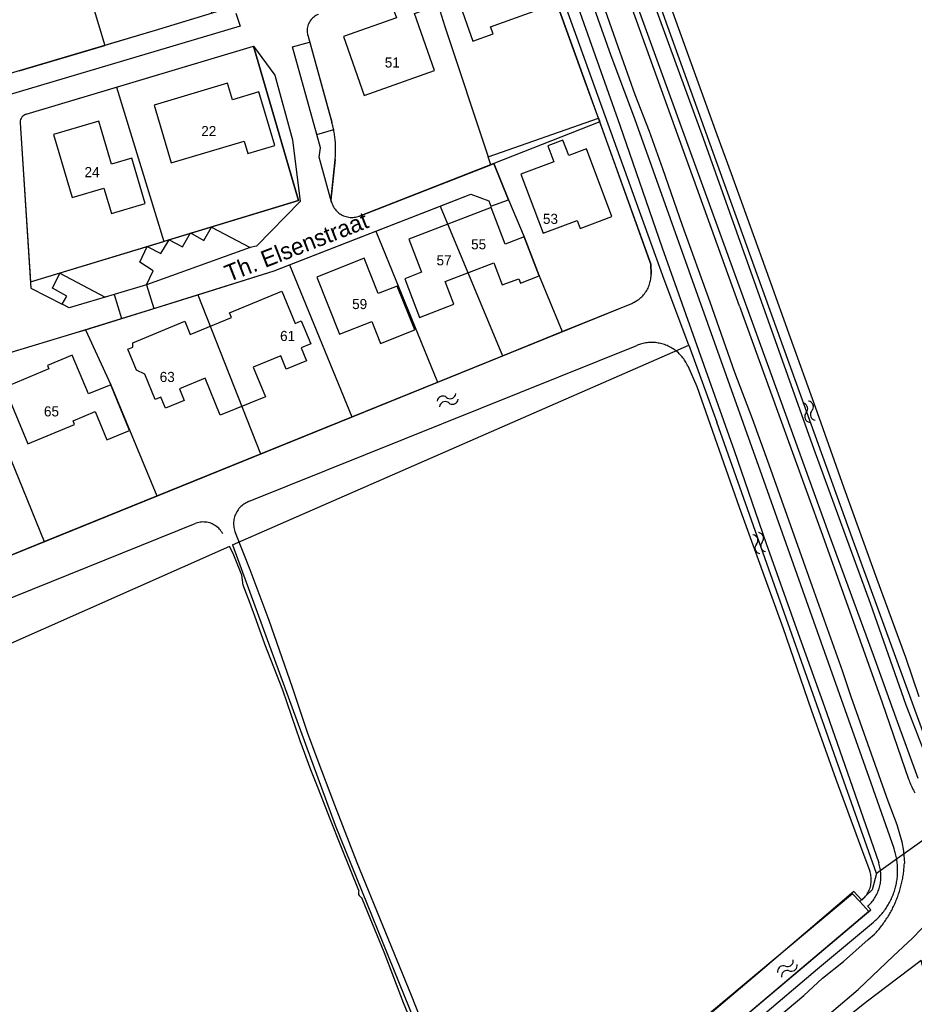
# Model space of a CAD drawing. Extents: x 123992 to 125854, y 449108 to 451911.
# Tile 27 of 175: x 125449 to 125582, y 449674 to 449820. Entities that reach past the tile are written whole.
import ezdxf
from ezdxf.enums import TextEntityAlignment as Align

# ---------------------------------------------------------------- set-up
doc = ezdxf.new("R2010")
doc.units = 0
for name, color, linetype in [('DEFAULT_113', 2, 'CONTINUOUS'), ('DEFAULT_117', 3, 'CONTINUOUS'), ('DEFAULT_21', 8, 'CONTINUOUS'), ('DEFAULT_22', 8, 'CONTINUOUS'), ('DEFAULT_4', 1, 'CONTINUOUS'), ('DEFAULT_48', 141, 'CONTINUOUS'), ('DEFAULT_6', 1, 'CONTINUOUS'), ('DEFAULT_87', 9, 'CONTINUOUS'), ('DEFAULT_99', 9, 'CONTINUOUS'), ('S05_WATER', 141, 'CONTINUOUS')]:
    doc.layers.add(name, color=color, linetype=linetype)

msp = doc.modelspace()

# ---------------------------------------------------------------- linework, layer by layer
at = {"layer": 'DEFAULT_21'}
for points in [[(125513.425, 449907.935), (125545.202, 449819.28), (125572.578, 449743.507), (125585.338, 449708.552), (125588.04, 449705.506), (125591.397, 449704.486)], [(125454.368, 449840.954), (125463.789, 449843.776), (125466.53, 449840.86), (125468.451, 449838.784), (125469.431, 449837.506), (125477.67, 449821.283), (125469.695, 449818.849), (125461.753, 449816.489)], [(125454.368, 449840.954), (125461.753, 449816.489)], [(125534.974, 449805.69), (125533.026, 449811.103), (125527.474, 449826.462), (125524.411, 449835.241)], [(125509.638, 449826.956), (125509.914, 449826.133), (125511.21, 449822.444), (125512.18, 449819.295), (125518.621, 449799.958)], [(125493.43, 449821.09), (125493.245, 449821.015), (125493.066, 449820.925), (125492.895, 449820.822), (125492.732, 449820.706), (125492.579, 449820.577), (125492.436, 449820.437), (125492.305, 449820.286), (125492.186, 449820.125), (125492.08, 449819.956), (125491.988, 449819.779), (125491.91, 449819.595), (125491.846, 449819.405), (125491.797, 449819.211), (125491.764, 449819.014), (125491.746, 449818.815), (125491.744, 449818.615), (125491.758, 449818.415), (125491.787, 449818.218), (125491.831, 449818.023), (125491.837, 449818.001)], [(125491.837, 449818.001), (125495.432, 449805.082)], [(125449.034, 449812.709), (125461.753, 449816.489)], [(125463.487, 449810.292), (125483.794, 449816.357), (125490.483, 449793.489), (125470.486, 449787.428)], [(125450.065, 449806.283), (125463.487, 449810.292)], [(125463.487, 449810.292), (125470.486, 449787.428)], [(125450.065, 449806.283), (125449.879, 449806.211), (125449.706, 449806.11), (125449.553, 449805.982), (125449.421, 449805.832), (125449.315, 449805.662), (125449.238, 449805.478), (125449.191, 449805.284), (125449.176, 449805.085), (125449.179, 449805.01)], [(125518.621, 449799.958), (125534.974, 449805.69)], [(125534.974, 449805.69), (125535.163, 449805.166)], [(125449.179, 449805.01), (125450.701, 449781.432), (125470.486, 449787.428)], [(125495.903, 449799.566), (125495.922, 449799.765), (125495.938, 449799.964), (125495.952, 449800.164), (125495.962, 449800.364), (125495.971, 449800.564), (125495.976, 449800.763), (125495.979, 449800.963), (125495.979, 449801.163), (125495.976, 449801.363), (125495.971, 449801.563), (125495.963, 449801.763), (125495.953, 449801.963), (125495.94, 449802.162), (125495.924, 449802.362), (125495.905, 449802.561), (125495.884, 449802.76), (125495.86, 449802.958), (125495.833, 449803.157), (125495.804, 449803.354), (125495.772, 449803.552), (125495.738, 449803.749), (125495.701, 449803.945), (125495.661, 449804.141), (125495.619, 449804.337), (125495.574, 449804.532), (125495.526, 449804.726), (125495.476, 449804.92), (125495.432, 449805.082)], [(125535.163, 449805.166), (125519.445, 449798.955)], [(125542.785, 449782.578), (125542.761, 449784.054), (125535.163, 449805.166)], [(125495.903, 449799.566), (125495.293, 449793.532), (125495.369, 449793.259)], [(125519.011, 449798.786), (125518.621, 449799.958)], [(125499.509, 449791.186), (125519.011, 449798.786)], [(125519.011, 449798.786), (125519.445, 449798.955)], [(125519.445, 449798.955), (125521.626, 449793.563)], [(125511.51, 449792.651), (125516.045, 449794.419), (125518.726, 449793.422), (125518.987, 449792.642), (125521.626, 449793.563)], [(125495.369, 449793.259), (125495.429, 449793.068), (125495.501, 449792.882), (125495.584, 449792.7), (125495.679, 449792.524), (125495.785, 449792.355), (125495.902, 449792.192), (125496.029, 449792.038), (125496.166, 449791.892), (125496.311, 449791.755), (125496.465, 449791.627), (125496.627, 449791.51), (125496.796, 449791.403), (125496.972, 449791.307), (125497.153, 449791.223), (125497.34, 449791.151), (125497.53, 449791.09), (125497.725, 449791.042), (125497.921, 449791.007), (125498.12, 449790.984), (125498.32, 449790.974), (125498.52, 449790.977), (125498.719, 449790.992), (125498.917, 449791.021), (125499.113, 449791.061), (125499.305, 449791.115), (125499.494, 449791.18), (125499.509, 449791.186)], [(125501.945, 449788.923), (125511.51, 449792.651)], [(125511.51, 449792.651), (125520.719, 449770.453)], [(125521.626, 449793.563), (125523.941, 449788.076), (125526.158, 449782.296), (125529.579, 449774.045)], [(125489.138, 449783.93), (125501.945, 449788.923)], [(125501.945, 449788.923), (125511.095, 449766.552)], [(125475.52, 449779.509), (125486.868, 449783.045), (125489.138, 449783.93)], [(125489.138, 449783.93), (125498.391, 449761.402)], [(125539.908, 449778.232), (125540.092, 449778.311), (125540.272, 449778.398), (125540.448, 449778.493), (125540.62, 449778.595), (125540.787, 449778.705), (125540.949, 449778.821), (125541.106, 449778.945), (125541.258, 449779.076), (125541.404, 449779.213), (125541.544, 449779.356), (125541.677, 449779.505), (125541.804, 449779.659), (125541.924, 449779.819), (125542.037, 449779.984), (125542.142, 449780.154), (125542.24, 449780.328), (125542.331, 449780.507), (125542.414, 449780.689), (125542.488, 449780.874), (125542.555, 449781.063), (125542.613, 449781.254), (125542.663, 449781.448), (125542.705, 449781.643), (125542.738, 449781.841), (125542.762, 449782.039), (125542.778, 449782.238), (125542.785, 449782.438), (125542.785, 449782.578)], [(125458.87, 449774.322), (125475.52, 449779.509)], [(125475.52, 449779.509), (125484.828, 449755.904)], [(125529.579, 449774.045), (125539.908, 449778.232)], [(125442.054, 449769.045), (125444.614, 449769.951), (125447.201, 449770.777), (125457.324, 449773.84), (125458.87, 449774.322)], [(125458.87, 449774.322), (125462.609, 449766.159), (125469.45, 449749.67)], [(125520.719, 449770.453), (125529.579, 449774.045)], [(125548.367, 449772.027), (125552.559, 449760.622)], [(125511.095, 449766.552), (125520.719, 449770.453)], [(125442.054, 449769.045), (125452.726, 449742.891)], [(125498.391, 449761.402), (125511.095, 449766.552)], [(125484.828, 449755.904), (125498.391, 449761.402)], [(125576.217, 449693.651), (125552.559, 449760.622)], [(125469.45, 449749.67), (125484.828, 449755.904)], [(125452.726, 449742.891), (125469.45, 449749.67)], [(125438.648, 449737.184), (125452.726, 449742.891)], [(125480.696, 449742.389), (125495.901, 449700.814), (125507.733, 449671.663), (125514.198, 449656.883), (125518.201, 449647.174)], [(125591.397, 449704.486), (125576.217, 449693.651)], [(125576.217, 449693.651), (125575.586, 449691.242), (125573.748, 449689.48)], [(125573.748, 449689.48), (125572.682, 449690.663), (125547.194, 449669.318), (125541.966, 449665.58), (125518.201, 449647.174)], [(125573.748, 449689.48), (125575.112, 449688.019), (125549.422, 449666.325), (125543.938, 449661.914), (125529.805, 449651.015), (125506.945, 449633.276), (125485.883, 449615.25), (125468.495, 449600.373), (125452.69, 449586.634), (125418.913, 449556.797), (125392.917, 449534.231), (125353.817, 449500)], [(125583.393, 449678.728), (125582.833, 449680.758), (125576.116, 449675.655), (125574.259, 449674.244), (125565.605, 449667.23), (125549.205, 449654.071), (125549.966, 449652.165)]]:
    msp.add_lwpolyline(points, dxfattribs=at)
at = {"layer": 'DEFAULT_22'}
for points in [[(125540.627, 449793.13), (125515.657, 449862.489), (125507.361, 449885.508)], [(125548.367, 449772.027), (125544.714, 449781.779), (125540.627, 449793.13)], [(125480.696, 449742.389), (125548.367, 449772.027)]]:
    msp.add_lwpolyline(points, dxfattribs=at)
at = {"layer": 'DEFAULT_4'}
for points in [[(125525.981, 449821.771), (125522.439, 449831.669), (125515.338, 449829.127), (125517.103, 449824.197), (125514.196, 449823.157), (125516.36, 449817.11), (125519.367, 449818.187), (125518.981, 449819.266), (125525.981, 449821.771)], [(125511.21, 449822.444), (125509.914, 449826.133), (125503.796, 449823.982), (125504.996, 449820.568), (125497.137, 449817.805), (125500.207, 449809.072), (125510.657, 449812.746), (125507.684, 449821.204), (125511.21, 449822.444)], [(125486.951, 449801.655), (125484.581, 449809.591), (125480.662, 449808.421), (125479.926, 449810.887), (125469.037, 449807.635), (125471.598, 449799.062), (125482.399, 449802.289), (125482.946, 449800.459), (125486.951, 449801.655)], [(125467.731, 449793.042), (125465.721, 449799.781), (125462.746, 449798.894), (125460.845, 449805.266), (125454.117, 449803.259), (125456.901, 449793.929), (125461.593, 449795.329), (125462.721, 449791.547), (125467.731, 449793.042)], [(125536.969, 449791.111), (125533.179, 449801.153), (125530.56, 449800.164), (125529.706, 449802.426), (125527.466, 449801.581), (125528.357, 449799.223), (125523.45, 449797.371), (125526.752, 449788.623), (125531.804, 449790.53), (125532.256, 449789.332), (125536.969, 449791.111)], [(125526.158, 449782.296), (125523.941, 449788.076), (125521.12, 449786.994), (125519.035, 449792.428), (125506.857, 449787.756), (125508.741, 449782.845), (125506.226, 449781.88), (125508.426, 449776.146), (125513.543, 449778.109), (125512.248, 449781.483), (125519.438, 449784.242), (125520.699, 449780.954), (125523.144, 449781.892), (125523.396, 449781.237), (125526.158, 449782.296)], [(125507.715, 449774.288), (125505.121, 449780.788), (125502.314, 449779.668), (125500.213, 449784.934), (125493.177, 449782.126), (125496.558, 449773.652), (125501.329, 449775.555), (125502.642, 449772.264), (125507.715, 449774.288)], [(125492.285, 449772.204), (125490.877, 449771.623), (125491.668, 449769.705), (125488.656, 449768.463), (125487.846, 449770.428), (125483.759, 449768.743), (125485.557, 449764.38), (125478.87, 449761.624), (125476.603, 449767.124), (125472.798, 449765.556), (125473.512, 449763.824), (125470.716, 449762.671), (125470.033, 449764.326), (125469.207, 449763.986), (125467.673, 449767.708), (125466.427, 449768.319), (125465.141, 449771.438), (125465.874, 449771.74), (125465.874, 449772.387), (125473.6, 449775.572), (125474.41, 449773.607), (125480.515, 449776.124), (125480.223, 449776.833), (125488.01, 449780.042), (125489.984, 449775.255), (125490.876, 449775.623), (125492.285, 449772.204)], [(125465.419, 449759.385), (125462.609, 449766.159), (125459.303, 449764.787), (125456.915, 449770.545), (125453.232, 449769.017), (125453.444, 449768.505), (125446.829, 449765.761), (125450.307, 449757.377), (125457.262, 449760.261), (125457.028, 449760.825), (125460.288, 449762.177), (125462.03, 449757.979), (125465.419, 449759.385)]]:
    msp.add_lwpolyline(points, dxfattribs=at)
at = {"layer": 'DEFAULT_48'}
for points in [[(125465.142, 450000), (125465.524, 449998.966), (125471.076, 449983.266), (125479.061, 449960.918), (125481.808, 449953.208), (125487.895, 449936.765), (125493.08, 449923.126), (125498.928, 449906.845), (125504.145, 449891.926), (125513.033, 449867.094), (125521.354, 449844.004), (125527.474, 449826.462), (125533.026, 449811.103), (125542.761, 449784.054), (125542.785, 449782.578)], [(125468.326, 450000), (125468.326, 449999.999), (125468.899, 449998.425), (125475.981, 449978.36), (125481.948, 449961.939), (125487.482, 449946.658), (125495.212, 449924.991), (125503.102, 449903.182), (125508.946, 449886.342), (125515.972, 449867.116), (125523.015, 449847.291), (125529.707, 449828.587), (125538.161, 449804.637), (125544.436, 449786.475), (125549.811, 449771.276), (125555.088, 449756.397), (125559.853, 449742.601), (125564.365, 449729.944), (125568.526, 449718.389), (125572.684, 449706.475), (125576.558, 449695.224)], [(125504.566, 449937.135), (125511.283, 449918.556), (125518.149, 449899.172), (125522.939, 449886.054), (125528.569, 449870.175), (125532.591, 449859.019), (125539.91, 449838.453), (125546.228, 449820.771), (125552.527, 449803.288), (125554.666, 449797.48), (125560.3, 449781.88), (125563.419, 449773.149), (125567.108, 449762.856), (125571.405, 449750.88), (125576.272, 449737.302), (125580.511, 449725.767), (125582.531, 449719.901)], [(125518.71, 449890.477), (125523.812, 449876.318), (125529.485, 449860.797), (125533.702, 449848.682), (125535.781, 449842.876), (125539.06, 449834.143), (125550.504, 449802.721), (125566.925, 449756.602), (125575.267, 449733.752), (125580.604, 449718.653), (125583.334, 449711.563), (125584.496, 449708.918)], [(125539.909, 449778.232), (125540.093, 449778.311), (125540.273, 449778.398), (125540.449, 449778.493), (125540.621, 449778.595), (125540.788, 449778.705), (125540.95, 449778.822), (125541.107, 449778.946), (125541.259, 449779.076), (125541.405, 449779.213), (125541.544, 449779.356), (125541.678, 449779.505), (125541.804, 449779.66), (125541.924, 449779.82), (125542.037, 449779.985), (125542.143, 449780.155), (125542.241, 449780.329), (125542.331, 449780.507), (125542.414, 449780.69), (125542.489, 449780.875), (125542.555, 449781.064), (125542.613, 449781.255), (125542.663, 449781.449), (125542.705, 449781.644), (125542.738, 449781.841), (125542.762, 449782.04), (125542.778, 449782.239), (125542.785, 449782.439), (125542.785, 449782.578)], [(125399.128, 449721.164), (125539.909, 449778.232)], [(125483.071, 449748.834), (125540.68, 449772.001)], [(125548.222, 449768.951), (125548.137, 449769.132), (125548.047, 449769.31), (125547.95, 449769.485), (125547.847, 449769.657), (125547.739, 449769.825), (125547.625, 449769.989), (125547.505, 449770.15), (125547.38, 449770.306), (125547.25, 449770.457), (125547.114, 449770.604), (125546.974, 449770.747), (125546.829, 449770.885), (125546.679, 449771.017), (125546.525, 449771.145), (125546.366, 449771.267), (125546.204, 449771.383), (125546.037, 449771.494), (125545.867, 449771.599), (125545.694, 449771.699), (125545.517, 449771.792), (125545.337, 449771.879), (125545.154, 449771.96), (125544.969, 449772.035), (125544.781, 449772.104), (125544.591, 449772.166), (125544.399, 449772.221), (125544.205, 449772.27), (125544.009, 449772.312), (125543.812, 449772.348), (125543.614, 449772.377), (125543.416, 449772.399), (125543.216, 449772.414), (125543.017, 449772.423), (125542.817, 449772.424), (125542.617, 449772.419), (125542.417, 449772.407), (125542.218, 449772.388), (125542.02, 449772.363), (125541.822, 449772.331), (125541.626, 449772.292), (125541.431, 449772.246), (125541.238, 449772.194), (125541.047, 449772.135), (125540.858, 449772.069), (125540.68, 449772.001)], [(125548.222, 449768.951), (125549.578, 449765.912), (125555.871, 449747.98), (125562.348, 449730.156), (125566.544, 449717.942), (125570.173, 449707.629), (125573.864, 449697.716), (125575.221, 449694.016)], [(125483.071, 449748.834), (125482.888, 449748.754), (125482.709, 449748.664), (125482.536, 449748.565), (125482.368, 449748.455), (125482.207, 449748.337), (125482.053, 449748.209), (125481.906, 449748.073), (125481.768, 449747.93), (125481.637, 449747.778), (125481.515, 449747.619), (125481.402, 449747.454), (125481.299, 449747.283), (125481.206, 449747.106), (125481.122, 449746.924), (125481.049, 449746.738), (125480.987, 449746.548), (125480.935, 449746.355), (125480.894, 449746.159), (125480.865, 449745.962), (125480.846, 449745.763), (125480.839, 449745.563), (125480.843, 449745.363), (125480.858, 449745.163), (125480.884, 449744.965), (125480.922, 449744.769), (125480.97, 449744.575), (125481.029, 449744.384), (125481.087, 449744.227)], [(125400.377, 449715.415), (125475.128, 449745.563)], [(125479.226, 449744.062), (125479.127, 449744.236), (125479.018, 449744.403), (125478.899, 449744.564), (125478.77, 449744.717), (125478.632, 449744.861), (125478.485, 449744.997), (125478.33, 449745.124), (125478.168, 449745.241), (125477.999, 449745.348), (125477.824, 449745.444), (125477.643, 449745.529), (125477.457, 449745.603), (125477.267, 449745.666), (125477.074, 449745.716), (125476.878, 449745.755), (125476.679, 449745.782), (125476.48, 449745.796), (125476.28, 449745.798), (125476.08, 449745.788), (125475.882, 449745.766), (125475.685, 449745.731), (125475.49, 449745.685), (125475.299, 449745.626), (125475.128, 449745.563)], [(125481.087, 449744.227), (125483.234, 449738.774), (125486.083, 449731.212), (125489.535, 449721.28), (125491.748, 449714.633), (125493.182, 449710.747), (125495.814, 449703.857), (125499.135, 449695.306), (125502.93, 449686.009), (125507.179, 449675.613), (125509.302, 449670.225)], [(125574.922, 449688.768), (125575.067, 449688.906), (125575.208, 449689.048), (125575.343, 449689.195), (125575.474, 449689.346), (125575.6, 449689.502), (125575.72, 449689.661), (125575.836, 449689.825), (125575.945, 449689.992), (125576.05, 449690.163), (125576.148, 449690.337), (125576.241, 449690.514), (125576.328, 449690.694), (125576.409, 449690.877), (125576.484, 449691.062), (125576.552, 449691.25), (125576.615, 449691.44), (125576.671, 449691.632), (125576.721, 449691.826), (125576.765, 449692.021), (125576.802, 449692.217), (125576.832, 449692.415), (125576.856, 449692.613), (125576.874, 449692.813), (125576.885, 449693.012), (125576.889, 449693.212), (125576.887, 449693.412), (125576.878, 449693.612), (125576.863, 449693.811), (125576.841, 449694.01), (125576.812, 449694.208), (125576.777, 449694.405), (125576.736, 449694.601), (125576.688, 449694.795), (125576.634, 449694.988), (125576.574, 449695.178), (125576.558, 449695.224)], [(125574.054, 449689.723), (125574.205, 449689.854), (125574.349, 449689.993), (125574.485, 449690.139), (125574.614, 449690.292), (125574.735, 449690.452), (125574.847, 449690.617), (125574.95, 449690.788), (125575.045, 449690.965), (125575.13, 449691.146), (125575.205, 449691.331), (125575.271, 449691.52), (125575.327, 449691.712), (125575.373, 449691.906), (125575.409, 449692.103), (125575.435, 449692.301), (125575.45, 449692.501), (125575.455, 449692.701), (125575.449, 449692.901), (125575.433, 449693.1), (125575.407, 449693.298), (125575.371, 449693.495), (125575.324, 449693.689), (125575.268, 449693.881), (125575.221, 449694.016)], [(125574.054, 449689.723), (125572.883, 449691.004), (125558.601, 449678.844), (125547.7, 449669.579), (125547.839, 449668.48), (125548.778, 449667.201), (125549.997, 449666.86), (125575.38, 449688.265), (125574.922, 449688.768)]]:
    msp.add_lwpolyline(points, dxfattribs=at)
at = {"layer": 'DEFAULT_6'}
for points in [[(125499.415, 449691.148), (125496.851, 449697.517), (125495.101, 449701.864), (125493.47, 449706.069), (125492.311, 449709.055), (125490.74, 449713.34), (125488.172, 449720.849), (125485.499, 449727.679), (125484.204, 449731.304), (125483.262, 449733.868), (125482.26, 449736.411), (125482.089, 449737.891), (125480.773, 449741.131), (125480.22, 449742.178), (125389.771, 449702.049), (125377.253, 449732.497)], [(125499.415, 449691.148), (125499.361, 449690.955), (125499.355, 449690.756), (125499.394, 449690.56), (125499.479, 449690.379), (125499.603, 449690.223), (125499.76, 449690.1), (125499.856, 449690.05)], [(125508.294, 449669.072), (125506.071, 449674.461), (125503.164, 449681.972), (125500.39, 449688.724), (125499.856, 449690.05)]]:
    msp.add_lwpolyline(points, dxfattribs=at)
at = {"layer": 'DEFAULT_87'}
for points in [[(125469.551, 450000), (125470.158, 449998.278), (125477.986, 449976.289), (125484.265, 449958.787), (125492.204, 449938.256), (125503.12, 449908.816), (125521.589, 449858.008), (125536.792, 449815.015), (125540.328, 449805.642), (125559.202, 449752.715), (125575.073, 449707.938), (125578.794, 449697.437)], [(125540.877, 449821.943), (125552.006, 449791.363), (125560.603, 449767.692), (125569.12, 449744.121), (125575.736, 449726.077), (125579.11, 449716.724), (125582.344, 449707.815)], [(125575.789, 449686.453), (125575.941, 449686.583), (125576.091, 449686.716), (125576.238, 449686.851), (125576.382, 449686.99), (125576.523, 449687.132), (125576.661, 449687.276), (125576.797, 449687.423), (125576.929, 449687.573), (125577.059, 449687.725), (125577.185, 449687.88), (125577.308, 449688.038), (125577.428, 449688.198), (125577.545, 449688.36), (125577.659, 449688.525), (125577.769, 449688.692), (125577.876, 449688.861), (125577.979, 449689.032), (125578.079, 449689.205), (125578.176, 449689.38), (125578.269, 449689.557), (125578.358, 449689.736), (125578.444, 449689.917), (125578.526, 449690.099), (125578.605, 449690.283), (125578.68, 449690.469), (125578.751, 449690.656), (125578.818, 449690.844), (125578.882, 449691.034), (125578.941, 449691.224), (125578.997, 449691.416), (125579.049, 449691.61), (125579.097, 449691.804), (125579.141, 449691.999), (125579.182, 449692.195), (125579.218, 449692.391), (125579.25, 449692.589), (125579.279, 449692.787), (125579.303, 449692.985), (125579.324, 449693.184), (125579.34, 449693.383), (125579.353, 449693.583), (125579.361, 449693.783), (125579.366, 449693.983), (125579.366, 449694.183), (125579.363, 449694.383), (125579.355, 449694.583), (125579.344, 449694.782), (125579.328, 449694.982), (125579.309, 449695.181), (125579.285, 449695.379), (125579.257, 449695.577), (125579.226, 449695.775), (125579.191, 449695.972), (125579.151, 449696.168), (125579.108, 449696.363), (125579.061, 449696.557), (125579.01, 449696.751), (125578.955, 449696.943), (125578.896, 449697.134), (125578.833, 449697.324), (125578.794, 449697.437)], [(125549.641, 449666.395), (125550.32, 449666.291), (125551.221, 449666.365), (125551.923, 449666.719), (125552.746, 449667.213), (125554.052, 449668.407), (125560.023, 449673.206), (125567.483, 449679.513), (125575.789, 449686.453)]]:
    msp.add_lwpolyline(points, dxfattribs=at)
at = {"layer": 'DEFAULT_99'}
for points in [[(125555.917, 449777.826), (125488.921, 449963.545)], [(125526.662, 449847.331), (125529.548, 449839.259), (125531.75, 449833.51), (125535.344, 449823.556), (125537.875, 449816.307), (125540.388, 449809.217), (125542.491, 449803.748), (125544.494, 449798.24), (125547.418, 449789.829), (125551.522, 449778.433), (125555.152, 449767.998), (125557.791, 449761.139), (125560.261, 449754.338), (125563.481, 449745.266), (125566.7, 449736.253), (125571.156, 449723.756)], [(125407.792, 449802.963), (125411.307, 449828.212), (125418.707, 449830.313), (125428.127, 449833.194), (125445.289, 449838.234), (125463.789, 449843.776), (125466.53, 449840.86), (125468.451, 449838.784), (125469.431, 449837.506), (125470.371, 449838.285), (125472.132, 449839.125), (125479.755, 449826.923), (125477.755, 449825.504), (125478.935, 449821.669), (125469.695, 449818.849), (125446.875, 449812.068), (125446.074, 449811.768), (125420.298, 449803.737)], [(125481.156, 449821.271), (125481.817, 449819.354), (125445.335, 449808.532), (125445.595, 449805.335), (125447.361, 449779.369), (125447.501, 449778.389), (125447.261, 449777.75), (125445.442, 449774.913)], [(125493.429, 449821.09), (125493.244, 449821.015), (125493.065, 449820.925), (125492.894, 449820.822), (125492.731, 449820.705), (125492.578, 449820.576), (125492.436, 449820.436), (125492.305, 449820.285), (125492.186, 449820.124), (125492.08, 449819.955), (125491.988, 449819.777), (125491.91, 449819.593), (125491.846, 449819.404), (125491.797, 449819.21), (125491.764, 449819.013), (125491.746, 449818.814), (125491.744, 449818.614), (125491.758, 449818.414), (125491.787, 449818.216), (125491.831, 449818.021), (125491.837, 449818)], [(125495.369, 449793.258), (125493.522, 449799.903), (125493.722, 449801.281), (125493.201, 449803.278), (125489.581, 449816.284), (125492.118, 449816.99)], [(125491.837, 449818), (125495.433, 449805.079)], [(125450.069, 449806.284), (125483.797, 449816.358), (125486.938, 449812.064), (125489.601, 449802.498), (125490.723, 449793.35), (125484.244, 449786.695), (125483.304, 449786.495), (125467.903, 449780.996), (125463.114, 449779.555)], [(125450.701, 449781.432), (125490.483, 449793.489), (125483.794, 449816.358)], [(125450.069, 449806.284), (125449.883, 449806.212), (125449.71, 449806.112), (125449.556, 449805.985), (125449.424, 449805.835), (125449.317, 449805.666), (125449.239, 449805.482), (125449.192, 449805.288), (125449.176, 449805.088), (125449.179, 449805.008)], [(125449.179, 449805.008), (125450.762, 449780.489), (125455.402, 449778.093)], [(125493.201, 449803.278), (125495.691, 449803.998)], [(125495.904, 449799.575), (125495.923, 449799.774), (125495.939, 449799.973), (125495.953, 449800.173), (125495.963, 449800.373), (125495.972, 449800.573), (125495.977, 449800.772), (125495.98, 449800.972), (125495.98, 449801.172), (125495.977, 449801.372), (125495.972, 449801.572), (125495.964, 449801.772), (125495.953, 449801.972), (125495.94, 449802.171), (125495.924, 449802.371), (125495.905, 449802.57), (125495.884, 449802.769), (125495.86, 449802.967), (125495.833, 449803.166), (125495.804, 449803.363), (125495.772, 449803.561), (125495.737, 449803.758), (125495.7, 449803.954), (125495.66, 449804.15), (125495.618, 449804.346), (125495.572, 449804.54), (125495.525, 449804.735), (125495.474, 449804.928), (125495.433, 449805.079)], [(125495.323, 449793.831), (125495.904, 449799.575)], [(125468.998, 449777.477), (125486.868, 449783.045), (125516.045, 449794.419), (125518.726, 449793.422), (125518.987, 449792.642), (125521.626, 449793.563), (125519.445, 449798.955), (125499.508, 449791.186)], [(125495.369, 449793.258), (125495.429, 449793.067), (125495.501, 449792.881), (125495.584, 449792.699), (125495.68, 449792.523), (125495.786, 449792.354), (125495.903, 449792.191), (125496.03, 449792.037), (125496.166, 449791.891), (125496.312, 449791.754), (125496.466, 449791.627), (125496.628, 449791.509), (125496.797, 449791.403), (125496.973, 449791.307), (125497.154, 449791.223), (125497.341, 449791.151), (125497.531, 449791.09), (125497.725, 449791.042), (125497.922, 449791.007), (125498.121, 449790.984), (125498.321, 449790.974), (125498.521, 449790.977), (125498.72, 449790.993), (125498.918, 449791.021), (125499.114, 449791.062), (125499.306, 449791.115), (125499.495, 449791.181), (125499.508, 449791.186)], [(125467.903, 449780.996), (125468.903, 449783.033), (125466.942, 449784.331), (125468.002, 449786.688), (125470.042, 449785.61), (125471.282, 449787.628), (125473.283, 449786.59), (125474.442, 449788.669), (125476.443, 449787.571), (125477.563, 449789.549), (125483.304, 449786.495)], [(125455.402, 449778.093), (125456.082, 449779.272), (125453.962, 449780.471), (125455.061, 449782.708), (125461.783, 449779.155), (125456.451, 449777.552), (125455.402, 449778.093)], [(125467.903, 449780.996), (125468.998, 449777.477)], [(125463.114, 449779.555), (125461.783, 449779.155)], [(125463.114, 449779.555), (125464.224, 449775.989)], [(125555.917, 449777.826), (125561.532, 449762.223), (125568.209, 449743.837), (125577.064, 449719.002), (125580.997, 449707.641)], [(125464.224, 449775.989), (125468.998, 449777.477)], [(125447.208, 449770.779), (125457.324, 449773.84), (125464.224, 449775.989)], [(125571.156, 449723.756), (125572.411, 449719.891), (125577.908, 449704.43), (125579.264, 449700.913), (125579.984, 449698.366), (125580.239, 449696.965), (125580.368, 449695.205)], [(125566.267, 449670.314), (125573.525, 449676.442), (125578.736, 449681.465), (125581.553, 449684.084), (125585.458, 449688.116), (125589.779, 449691.465), (125606.291, 449703.09), (125618.35, 449712.685), (125621.386, 449712.306), (125622.872, 449710.137)], [(125580.997, 449707.641), (125581.064, 449707.453), (125581.135, 449707.265), (125581.209, 449707.08), (125581.286, 449706.895), (125581.367, 449706.712), (125581.45, 449706.531), (125581.538, 449706.351), (125581.628, 449706.172), (125581.722, 449705.996), (125581.819, 449705.821), (125581.918, 449705.647)], [(125575.947, 449684.666), (125576.083, 449684.813), (125576.217, 449684.961), (125576.349, 449685.111), (125576.479, 449685.263), (125576.608, 449685.416), (125576.734, 449685.571), (125576.859, 449685.728), (125576.982, 449685.886), (125577.103, 449686.045), (125577.221, 449686.206), (125577.338, 449686.368), (125577.453, 449686.532), (125577.566, 449686.697), (125577.677, 449686.863), (125577.786, 449687.031), (125577.893, 449687.2), (125577.998, 449687.37), (125578.101, 449687.542), (125578.201, 449687.715), (125578.3, 449687.889), (125578.396, 449688.064), (125578.49, 449688.24), (125578.582, 449688.418), (125578.672, 449688.597), (125578.76, 449688.776), (125578.846, 449688.957), (125578.929, 449689.139), (125579.01, 449689.322), (125579.089, 449689.506), (125579.166, 449689.69), (125579.24, 449689.876), (125579.312, 449690.062), (125579.382, 449690.25), (125579.45, 449690.438), (125579.515, 449690.627), (125579.578, 449690.817), (125579.638, 449691.008), (125579.697, 449691.199), (125579.753, 449691.391), (125579.806, 449691.583), (125579.858, 449691.777), (125579.907, 449691.971), (125579.953, 449692.165), (125579.998, 449692.36), (125580.039, 449692.556), (125580.079, 449692.752), (125580.116, 449692.948), (125580.151, 449693.145), (125580.183, 449693.343), (125580.213, 449693.541), (125580.24, 449693.739), (125580.265, 449693.937), (125580.288, 449694.136), (125580.308, 449694.335), (125580.326, 449694.534), (125580.341, 449694.733), (125580.354, 449694.933), (125580.365, 449695.133), (125580.368, 449695.205)], [(125551.934, 449664.59), (125561.763, 449672.441), (125565.462, 449675.554), (125568.218, 449678.134), (125571.313, 449680.613), (125575.012, 449683.846), (125575.947, 449684.666)]]:
    msp.add_lwpolyline(points, dxfattribs=at)
at = {"layer": 'S05_WATER'}
for points in [[(125512.435, 449764.285), (125512.267, 449764.394), (125512.079, 449764.46), (125511.881, 449764.48), (125511.683, 449764.454), (125511.497, 449764.382), (125511.332, 449764.269), (125511.199, 449764.121), (125511.104, 449763.945), (125511.052, 449763.753), (125511.047, 449763.716)], [(125512.435, 449764.285), (125512.603, 449764.177), (125512.791, 449764.111), (125512.989, 449764.09), (125513.187, 449764.117), (125513.373, 449764.188), (125513.538, 449764.301), (125513.671, 449764.45), (125513.766, 449764.625), (125513.818, 449764.818), (125513.823, 449764.855)], [(125512.777, 449763.453), (125512.609, 449763.561), (125512.421, 449763.627), (125512.223, 449763.648), (125512.025, 449763.621), (125511.839, 449763.55), (125511.674, 449763.437), (125511.541, 449763.288), (125511.446, 449763.113), (125511.394, 449762.92), (125511.389, 449762.883)], [(125512.777, 449763.453), (125512.945, 449763.344), (125513.133, 449763.278), (125513.331, 449763.258), (125513.529, 449763.284), (125513.715, 449763.356), (125513.88, 449763.469), (125514.013, 449763.617), (125514.108, 449763.793), (125514.16, 449763.985), (125514.165, 449764.022)], [(125565.801, 449762.017), (125565.918, 449762.178), (125565.995, 449762.363), (125566.026, 449762.56), (125566.01, 449762.759), (125565.949, 449762.949), (125565.845, 449763.119), (125565.704, 449763.26), (125565.534, 449763.365), (125565.344, 449763.427), (125565.308, 449763.433)], [(125566.651, 449762.313), (125566.768, 449762.475), (125566.845, 449762.659), (125566.876, 449762.856), (125566.86, 449763.055), (125566.799, 449763.245), (125566.695, 449763.415), (125566.554, 449763.556), (125566.384, 449763.661), (125566.194, 449763.723), (125566.157, 449763.73)], [(125565.801, 449762.017), (125565.684, 449761.855), (125565.607, 449761.671), (125565.576, 449761.474), (125565.592, 449761.275), (125565.653, 449761.085), (125565.757, 449760.915), (125565.898, 449760.774), (125566.068, 449760.669), (125566.258, 449760.607), (125566.295, 449760.6)], [(125566.651, 449762.313), (125566.534, 449762.152), (125566.457, 449761.967), (125566.426, 449761.77), (125566.442, 449761.571), (125566.503, 449761.381), (125566.607, 449761.211), (125566.748, 449761.07), (125566.918, 449760.965), (125567.108, 449760.903), (125567.144, 449760.897)], [(125559.263, 449742.822), (125559.378, 449742.985), (125559.451, 449743.171), (125559.479, 449743.368), (125559.459, 449743.567), (125559.395, 449743.756), (125559.288, 449743.924), (125559.144, 449744.063), (125558.973, 449744.164), (125558.782, 449744.223), (125558.745, 449744.229)], [(125558.419, 449742.51), (125558.533, 449742.674), (125558.606, 449742.86), (125558.634, 449743.057), (125558.615, 449743.256), (125558.55, 449743.445), (125558.443, 449743.613), (125558.3, 449743.752), (125558.128, 449743.853), (125557.937, 449743.912), (125557.9, 449743.918)], [(125558.419, 449742.51), (125558.304, 449742.347), (125558.231, 449742.161), (125558.203, 449741.964), (125558.223, 449741.765), (125558.287, 449741.576), (125558.394, 449741.408), (125558.538, 449741.269), (125558.709, 449741.168), (125558.9, 449741.109), (125558.937, 449741.103)], [(125559.263, 449742.822), (125559.149, 449742.658), (125559.076, 449742.472), (125559.048, 449742.275), (125559.067, 449742.076), (125559.132, 449741.887), (125559.239, 449741.719), (125559.382, 449741.58), (125559.554, 449741.479), (125559.745, 449741.42), (125559.782, 449741.414)], [(125562.719, 449679.916), (125562.527, 449679.969), (125562.327, 449679.976), (125562.132, 449679.936), (125561.951, 449679.852), (125561.795, 449679.727), (125561.672, 449679.57), (125561.589, 449679.389), (125561.551, 449679.193), (125561.559, 449678.993), (125561.566, 449678.957)], [(125562.719, 449679.916), (125562.912, 449679.863), (125563.111, 449679.856), (125563.306, 449679.896), (125563.487, 449679.98), (125563.643, 449680.105), (125563.766, 449680.262), (125563.849, 449680.443), (125563.888, 449680.639), (125563.879, 449680.838), (125563.872, 449680.875)], [(125563.295, 449679.224), (125563.487, 449679.171), (125563.687, 449679.164), (125563.882, 449679.204), (125564.063, 449679.288), (125564.219, 449679.413), (125564.342, 449679.57), (125564.425, 449679.751), (125564.463, 449679.947), (125564.455, 449680.147), (125564.448, 449680.183)], [(125563.295, 449679.224), (125563.102, 449679.277), (125562.903, 449679.284), (125562.708, 449679.244), (125562.527, 449679.16), (125562.371, 449679.035), (125562.248, 449678.878), (125562.165, 449678.697), (125562.126, 449678.501), (125562.135, 449678.302), (125562.142, 449678.265)]]:
    msp.add_lwpolyline(points, dxfattribs=at)

# ---------------------------------------------------------------- texts
at = {"layer": 'DEFAULT_113'}
for s, p in [('51', (125504.386, 449813.962)), ('22', (125477.162, 449803.783)), ('24', (125459.844, 449797.698)), ('53', (125527.856, 449790.766)), ('55', (125517.198, 449786.998)), ('57', (125512.069, 449784.623)), ('59', (125499.547, 449778.131)), ('61', (125488.858, 449773.392)), ('63', (125470.998, 449767.314)), ('65', (125453.822, 449762.206))]:
    msp.add_text(s, height=1.5, dxfattribs=at).set_placement(p, align=Align.MIDDLE_CENTER)
at = {"layer": 'DEFAULT_117'}
msp.add_text('Th. Elsenstraat', height=2.5, rotation=21.28017, dxfattribs=at).set_placement((125490.155, 449786.624), align=Align.MIDDLE_CENTER)

doc.saveas('drawing.dxf')
